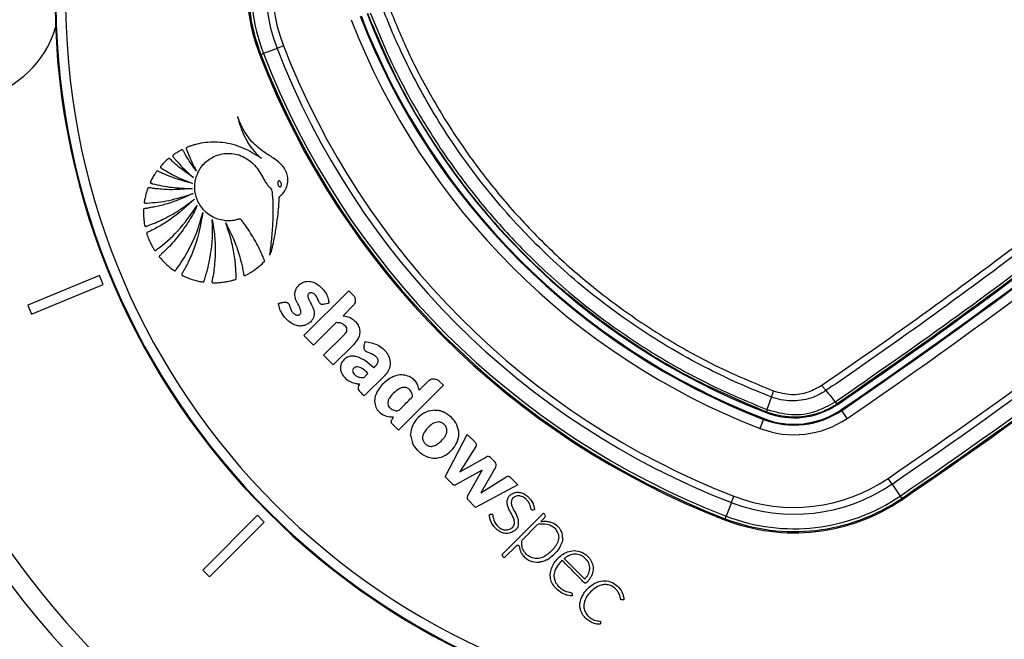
# Model space of a CAD drawing. Header units: millimetres. Extents: x 1508 to 17407, y 390 to 16320.
# Tile 52 of 66: x 3408 to 3612, y 10072 to 10200. Entities that reach past the tile are written whole.
import ezdxf

# ---------------------------------------------------------------- set-up
doc = ezdxf.new("R2010")
doc.units = ezdxf.units.MM
doc.header["$LTSCALE"] = 2
doc.layers.add('COMPONENT_GEOMETRY', color=7, linetype='Continuous')
doc.styles.add('SLDTEXTSTYLE0', font='TXT', dxfattribs={"width": 0.75})
doc.dimstyles.new('SLDDIMSTYLE1', dxfattribs={"dimtxt": 100, "dimasz": 6.604, "dimexe": 0, "dimexo": 0.0625, "dimgap": 25, "dimtad": 0, "dimtih": 1, "dimtoh": 1, "dimdec": 0, "dimrnd": 1e-09, "dimzin": 12, "dimdsep": 46, "dimtxsty": 'SLDTEXTSTYLE0', "dimsah": 1, "dimcen": 0.09, "dimadec": 0, "dimazin": 3, "dimtfac": 1, "dimtdec": 0, "dimtofl": 0, "dimtmove": 0, "dimatfit": 3, "dimfxl": 1, "dimfrac": 2, "dimtolj": 1, "dimtzin": 12, "dimarcsym": 0})

# ---------------------------------------------------------------- blocks, each defined once
blk = doc.blocks.new('_D_1')
at = {"layer": 'COMPONENT_GEOMETRY', "color": 7}
for p, q in [((8879.1, 12946.13), (8879.1, 8407.68)), ((3365.77, 10201.36), (3365.77, 8407.68)), ((5922.37, 8558.06), (5891.9, 8558.06)), ((5891.9, 8558.06), (5891.9, 8399.31)), ((6322.51, 8558.06), (6352.97, 8558.06)), ((6352.97, 8558.06), (6352.97, 8399.31)), ((3365.77, 8414.03), (5845.64, 8414.03)), ((8879.1, 8414.03), (6399.23, 8414.03)), ((5891.9, 8399.31), (5922.37, 8399.31)), ((6352.97, 8399.31), (6322.51, 8399.31))]:
    blk.add_line(p, q, dxfattribs=at)
for points in [[(3365.77, 8414.03), (3372.37, 8413.02), (3372.37, 8415.05)], [(8879.1, 8414.03), (8872.5, 8415.05), (8872.5, 8413.02)]]:
    blk.add_solid(points, dxfattribs=at)
at = {"layer": 'COMPONENT_GEOMETRY', "color": 7, "char_height": 100, "attachment_point": 1, "style": 'SLDTEXTSTYLE0'}
for s, insert in [('9\'0.53"', (5922.37, 8528.22)), ('2757', (5974.66, 8378.6))]:
    blk.add_mtext(s, dxfattribs=dict(at, insert=insert))

msp = doc.modelspace()

# ---------------------------------------------------------------- linework, layer by layer
at = {"color": 7, "linetype": 'Continuous', "lineweight": 25}
for p, q in [((3462.96, 10194.12), (3461.65, 10193.61)), ((3458.3, 10192.31), (3458.07, 10192.23)), ((3458.3, 10192.31), (3458.85, 10192.53)), ((3461.65, 10193.61), (3458.85, 10192.53)), ((3424.96, 10146.66), (3410.18, 10140.53)), ((3425.72, 10144.81), (3424.96, 10146.66)), ((3410.94, 10138.69), (3425.72, 10144.81)), ((3467.18, 10134.25), (3476.47, 10143.54)), ((3476.47, 10143.54), (3477.32, 10142.69)), ((3410.18, 10140.53), (3410.94, 10138.69)), ((3477.32, 10140.4), (3475.26, 10138.35)), ((3473.94, 10137.02), (3469.18, 10132.26)), ((3469.18, 10132.26), (3467.18, 10134.25)), ((3471.24, 10130.2), (3475.48, 10134.44)), ((3479.6, 10132.08), (3479.86, 10133.07)), ((3477.47, 10132.44), (3473.23, 10128.2)), ((3473.23, 10128.2), (3471.24, 10130.2)), ((3483.82, 10125.96), (3479.65, 10121.79)), ((3492.86, 10124.87), (3490.97, 10122.98)), ((3495.14, 10124.87), (3495.99, 10124.01)), ((3495.99, 10124.01), (3486.71, 10114.73)), ((3495.52, 10118.68), (3495.26, 10118.76)), ((3562.84, 10118.98), (3562.84, 10118.98)), ((3562.84, 10118.98), (3562.86, 10118.98)), ((3576.94, 10120.57), (3576.94, 10120.58)), ((3577.36, 10120.18), (3577.35, 10120.17)), ((3577.36, 10120.18), (3577.45, 10120.06)), ((3578.19, 10118.96), (3578.29, 10118.82)), ((3579.42, 10117.16), (3578.29, 10118.82)), ((3485.32, 10116.79), (3485.67, 10117.45)), ((3561.4, 10115.09), (3562.12, 10116.96)), ((3562.18, 10117.12), (3562.12, 10116.96)), ((3562.71, 10118.48), (3562.66, 10118.36)), ((3562.71, 10118.48), (3562.7, 10118.49)), ((3486.71, 10114.73), (3485.47, 10115.96)), ((3489.25, 10113.51), (3489.62, 10112.09)), ((3496.33, 10105.1), (3500.93, 10113.85)), ((3500.93, 10113.85), (3502.53, 10112.26)), ((3502.73, 10111.35), (3499.37, 10106.13)), ((3499.37, 10106.13), (3504.83, 10109.18)), ((3505.74, 10109.05), (3506.7, 10108.1)), ((3504.04, 10106.49), (3498.63, 10103.47)), ((3501, 10101.1), (3504.04, 10106.49)), ((3506.82, 10107.17), (3503.71, 10101.77)), ((3497.87, 10103.56), (3496.33, 10105.1)), ((3503.71, 10101.77), (3508.91, 10105.03)), ((3509.86, 10104.92), (3511.35, 10103.43)), ((3588.67, 10103.6), (3587.87, 10104.76)), ((3511.35, 10103.43), (3502.65, 10098.78)), ((3588.67, 10103.6), (3590.36, 10101.12)), ((3502.65, 10098.78), (3501.03, 10100.41)), ((3555.48, 10099.78), (3555.99, 10101.09)), ((3590.36, 10101.12), (3590.69, 10100.63)), ((3590.69, 10100.63), (3590.82, 10100.43)), ((3555.48, 10099.78), (3554.39, 10096.98)), ((3457.58, 10097.13), (3446.27, 10085.81)), ((3459, 10095.71), (3457.58, 10097.13)), ((3516.66, 10097.59), (3508.19, 10089.12)), ((3516.95, 10096.69), (3516.11, 10095.85)), ((3516.66, 10097.59), (3516.95, 10097.3)), ((3554.18, 10096.43), (3554.09, 10096.2)), ((3554.18, 10096.43), (3554.39, 10096.98)), ((3447.68, 10084.4), (3459, 10095.71)), ((3515.47, 10095.21), (3512.28, 10092.02)), ((3516.11, 10095.85), (3516.09, 10095.84)), ((3511.07, 10090.81), (3508.58, 10088.32)), ((3508.19, 10088.71), (3508.58, 10088.32)), ((3517.4, 10087.96), (3518.81, 10089.02)), ((3520.93, 10088.2), (3525.18, 10083.96)), ((3446.27, 10085.81), (3447.68, 10084.4))]:
    msp.add_line(p, q, dxfattribs=at)
at = {"color": 7, "linetype": 'Continuous', "lineweight": 25, "flags": 128}
msp.add_lwpolyline([(3563.72, 10121.6), (3563.62, 10121.3), (3563.03, 10119.53), (3562.84, 10118.98)], dxfattribs=at)
at = {"color": 7, "linetype": 'Continuous', "lineweight": 25}
for centre, radius, start, end in [((3565.77, 10203.9), 200, 65.6403, 24.3597), ((3565.77, 10203.9), 196, 66.0814, 23.9186), ((3565.77, 10203.9), 150, 91.6933, 358.3067), ((3565.77, 10203.9), 149.82, 91.6649, 358.3351), ((3565.77, 10203.9), 147.82, 92.3895, 357.6105), ((2982.16, 10993.49), 1057, 304.27645, 314.28092), ((2982.16, 10993.49), 1058.32, 304.27645, 314.28092), ((2982.16, 10993.49), 1058.5, 304.27645, 314.28092), ((2982.16, 10993.49), 1060.5, 304.27645, 314.28092), ((3495.15, 10206.56), 39.76, 145.7235, 201.1432), ((3495.15, 10206.56), 39.51, 145.7235, 201.1432), ((3495.15, 10206.56), 38.92, 145.7235, 201.1432), ((3495.15, 10206.56), 35.92, 145.7235, 201.1432), ((3395.77, 10203.9), 21, 16.6399, 225), ((3495.15, 10206.56), 34.51, 145.7235, 201.1432), ((2982.16, 10993.49), 1075.5, 304.27645, 314.28092), ((2982.16, 10993.49), 1076.92, 304.27645, 314.28092), ((2982.16, 10993.49), 1079.92, 304.27645, 314.28092), ((2982.16, 10993.49), 1080.5, 304.27645, 314.28092), ((3614.65, 10252.78), 145.63, 201.1432, 248.8568), ((3614.65, 10252.78), 145.45, 201.1432, 248.8568), ((3614.65, 10252.78), 144.13, 201.1432, 248.8568), ((3614.65, 10252.78), 147.63, 201.1432, 248.8568), ((3395.77, 10203.9), 21, 225, 343.3601), ((2982.16, 10993.49), 1080.75, 304.27645, 312.58356), ((3614.65, 10252.78), 162.63, 201.1432, 248.8568), ((3614.65, 10252.78), 167.88, 201.1432, 248.8568), ((3614.65, 10252.78), 167.63, 201.1432, 248.8568), ((3614.65, 10252.78), 167.05, 201.1432, 248.8568), ((3614.65, 10252.78), 164.05, 201.1432, 248.8568), ((3596.83, 10110.28), 34.98, 158.9831, 161.1303), ((3568.43, 10133.28), 17.5, 248.8568, 304.2765), ((3568.43, 10133.28), 17.33, 248.8568, 304.2765), ((3568.43, 10133.28), 16, 248.8568, 304.2765), ((3565.34, 10117.96), 2.68, 157.6635, 168.7097), ((3577.9, 10121.16), 1.12, 211.5437, 241.4629), ((3568.43, 10133.28), 19.5, 248.8568, 304.2765), ((3505.2, 10108.51), 0.769, 45, 119.215), ((3506.16, 10107.55), 0.766, 330.0361, 45), ((3509.32, 10104.38), 0.767, 45, 122.0348), ((3568.43, 10133.28), 34.51, 248.8568, 304.2765), ((3568.43, 10133.28), 35.92, 248.8568, 304.2765), ((3568.43, 10133.28), 39.76, 248.8568, 304.2765), ((3568.43, 10133.28), 39.51, 248.8568, 304.2765), ((3568.43, 10133.28), 38.92, 248.8568, 304.2765), ((3516.65, 10097), 0.431, 315, 45), ((3515.94, 10094.74), 0.662, 97.0879, 135), ((3511.34, 10090.55), 0.374, 9.0556, 135), ((3508.39, 10088.92), 0.288, 135, 225)]:
    msp.add_arc(centre, radius, start, end, dxfattribs=at)
for points, knots in [([(3574.18, 10124.01), (3577.89, 10126.58), (3589.04, 10134.27), (3607.35, 10147.53), (3629.44, 10164.35), (3651.58, 10182.16), (3673.72, 10201), (3695.43, 10220.43), (3709.46, 10233.89), (3716.47, 10240.62)], [0, 0, 0, 0, 0.073721, 0.221177, 0.368762, 0.526168, 0.683732, 0.841785, 1, 1, 1, 1]), ([(3717.46, 10239.6), (3710.44, 10232.86), (3696.4, 10219.39), (3674.67, 10199.94), (3652.5, 10181.08), (3630.34, 10163.26), (3608.23, 10146.43), (3589.89, 10133.16), (3578.73, 10125.45), (3575.01, 10122.89)], [0, 0, 0, 0, 0.158134, 0.316268, 0.473754, 0.631239, 0.778759, 0.92628, 1, 1, 1, 1]), ([(3576.94, 10120.58), (3584.92, 10126.12), (3600.86, 10137.21), (3624.19, 10154.67), (3647.06, 10172.7), (3668.93, 10190.94), (3689.84, 10209.35), (3706.51, 10224.76), (3716.29, 10234.22), (3719.56, 10237.38)], [0, 0, 0, 0, 0.158215, 0.31643, 0.474008, 0.631586, 0.778967, 0.926348, 1, 1, 1, 1]), ([(3719.94, 10236.95), (3716.68, 10233.8), (3706.9, 10224.33), (3690.24, 10208.93), (3669.33, 10190.53), (3647.47, 10172.29), (3624.6, 10154.26), (3601.27, 10136.81), (3585.33, 10125.72), (3577.36, 10120.18)], [0, 0, 0, 0, 0.073651, 0.22103, 0.36841, 0.525988, 0.683566, 0.841783, 1, 1, 1, 1]), ([(3484.7, 10202.3), (3485.9, 10199.36), (3488.54, 10192.88), (3493.56, 10183.28), (3499.71, 10173.46), (3506.74, 10164.1), (3514.54, 10155.38), (3522.97, 10147.42), (3532.02, 10140.18), (3541.75, 10133.69), (3552.46, 10127.7), (3560.13, 10124.51), (3564.17, 10122.83)], [0, 0, 0, 0, 0.082336, 0.181425, 0.280513, 0.382489, 0.484465, 0.583547, 0.682629, 0.784603, 0.886577, 1, 1, 1, 1]), ([(3562.7, 10118.49), (3557.8, 10120.57), (3547.97, 10124.74), (3534.23, 10133), (3522.14, 10142.08), (3511.99, 10151.52), (3502.83, 10161.66), (3494.29, 10173.26), (3486.38, 10186.59), (3482.36, 10196.09), (3480.36, 10200.83)], [0, 0, 0, 0, 0.133261, 0.266939, 0.400198, 0.51123, 0.613098, 0.741938, 0.871158, 1, 1, 1, 1]), ([(3480.85, 10200.97), (3482.3, 10197.46), (3485.2, 10190.44), (3490.64, 10180.3), (3496.88, 10170.51), (3504.06, 10161.07), (3512.35, 10151.87), (3521.45, 10143.42), (3531.14, 10135.88), (3541.11, 10129.38), (3551.65, 10123.62), (3559.11, 10120.53), (3562.84, 10118.98)], [0, 0, 0, 0, 0.095459, 0.190919, 0.288927, 0.386935, 0.488768, 0.599762, 0.698408, 0.797055, 0.898527, 1, 1, 1, 1]), ([(3563.72, 10121.6), (3563.72, 10121.6), (3559.6, 10123.19), (3550.78, 10127.07), (3537.85, 10134.46), (3525.18, 10143.71), (3513.6, 10154.3), (3503.31, 10166.15), (3494.39, 10179.06), (3487.91, 10191.11), (3484.62, 10198.86), (3483.47, 10201.85), (3483.47, 10201.85)], [0, 0, 0, 0, 0.000001, 0.113448, 0.247337, 0.381653, 0.515539, 0.649431, 0.783752, 0.917647, 0.999999, 1, 1, 1, 1]), ([(3460.1, 10150.85), (3460.24, 10151.13), (3460.47, 10151.61), (3460.64, 10152.4), (3460.88, 10153.37), (3461.18, 10154.86), (3461.54, 10156.97), (3461.82, 10159.21), (3461.99, 10161.08), (3462.08, 10162.15), (3462.09, 10162.64), (3462.1, 10162.78), (3462.11, 10162.85), (3462.11, 10162.9), (3462.11, 10162.92), (3462.12, 10162.97), (3462.16, 10163.01), (3462.23, 10163.06), (3462.38, 10163.15), (3462.54, 10163.32), (3462.7, 10163.48), (3462.8, 10163.58), (3462.84, 10163.63), (3462.86, 10163.65), (3462.86, 10163.66), (3462.87, 10163.66), (3462.87, 10163.67), (3462.87, 10163.67), (3462.87, 10163.67), (3463.15, 10163.99), (3463.6, 10164.72), (3463.93, 10165.96), (3463.88, 10167.17), (3463.38, 10168.68), (3461.99, 10170.26), (3459.6, 10171.72), (3457.48, 10173.2), (3455.93, 10174.87), (3455.04, 10176.19), (3454.39, 10177.39), (3453.9, 10178.43), (3453.63, 10179.13), (3453.5, 10179.5), (3453.49, 10179.54)], [0, 0, 0, 0, 0.02822, 0.047024, 0.072189, 0.117124, 0.182915, 0.263094, 0.318189, 0.351119, 0.358364, 0.361518, 0.363967, 0.364769, 0.365681, 0.366458, 0.368426, 0.370883, 0.374355, 0.383843, 0.39149, 0.394855, 0.396335, 0.396987, 0.397274, 0.3974, 0.397455, 0.39748, 0.39749, 0.397499, 0.435527, 0.473257, 0.509719, 0.541957, 0.613525, 0.690941, 0.79256, 0.84284, 0.893244, 0.933507, 0.964789, 0.996041, 1, 1, 1, 1]), ([(3453.49, 10179.54), (3453.67, 10178.86), (3454.03, 10177.48), (3454.83, 10175.49), (3455.87, 10173.6), (3456.98, 10172.2), (3457.86, 10171.33), (3458.27, 10171.02), (3458.4, 10170.92)], [0, 0, 0, 0, 0.209784, 0.422933, 0.635761, 0.846744, 0.951153, 1, 1, 1, 1]), ([(3458.4, 10170.92), (3457.16, 10171.68), (3454.67, 10173.2), (3450.51, 10174.33), (3447.1, 10174.25), (3444.97, 10173.8), (3444.07, 10173.52), (3443.63, 10173.37), (3443.35, 10173.26), (3443.11, 10173.19), (3442.95, 10173.1), (3442.89, 10173.02), (3442.87, 10172.91), (3442.91, 10172.77), (3442.97, 10172.6), (3443.04, 10172.45), (3443.21, 10172.06), (3443.5, 10171.26), (3444.1, 10169.92), (3444.62, 10168.91), (3444.92, 10168.33)], [0, 0, 0, 0, 0.202229, 0.40583, 0.591312, 0.672977, 0.708933, 0.723066, 0.737203, 0.751346, 0.758346, 0.76153, 0.764796, 0.773005, 0.782354, 0.789655, 0.796108, 0.841429, 0.909394, 1, 1, 1, 1]), ([(3444.92, 10168.33), (3444.57, 10168.81), (3443.94, 10169.66), (3443.21, 10170.81), (3442.75, 10171.58), (3442.5, 10172.03), (3442.33, 10172.31), (3442.25, 10172.52), (3442.14, 10172.63), (3442.09, 10172.65), (3442.04, 10172.66), (3441.77, 10172.6), (3441.35, 10172.32), (3440.85, 10172.02), (3440.48, 10171.77), (3440.27, 10171.64), (3440.15, 10171.54), (3440.1, 10171.47), (3440.08, 10171.4), (3440.1, 10171.33), (3440.17, 10171.21), (3440.39, 10170.94), (3440.83, 10170.39), (3442.13, 10168.96), (3443.39, 10167.8), (3444.36, 10166.91)], [0, 0, 0, 0, 0.127698, 0.23016, 0.296705, 0.322542, 0.341876, 0.367198, 0.371042, 0.374711, 0.378669, 0.383491, 0.434305, 0.485479, 0.510406, 0.531464, 0.538702, 0.544566, 0.549073, 0.554075, 0.560071, 0.580208, 0.62816, 0.714057, 1, 1, 1, 1]), ([(3458.87, 10149.43), (3458.92, 10149.48), (3458.99, 10149.54), (3459.05, 10149.64), (3459.05, 10149.73), (3459, 10149.88), (3458.83, 10150.28), (3458.47, 10151.18), (3457.61, 10153.01), (3456.46, 10155.03), (3455.33, 10156.76), (3454.6, 10157.65), (3454.31, 10158.18), (3453.98, 10158.37), (3453.78, 10158.33), (3453.39, 10158.21), (3452.64, 10158.01), (3451.81, 10157.96), (3451.14, 10157.99), (3450.42, 10158.05), (3448.93, 10158.4), (3446.9, 10159.57), (3445.26, 10161.7), (3444.53, 10164.19), (3444.71, 10166.76), (3445.85, 10169.17), (3447.92, 10171.11), (3450.75, 10172.08), (3453.98, 10171.8), (3456.82, 10169.93), (3458.28, 10167.78), (3459.07, 10166.25), (3459.53, 10165.54), (3460.11, 10164.91), (3460.61, 10164.2), (3460.65, 10163.34), (3460.71, 10162.71), (3460.74, 10162.29), (3460.75, 10162.1), (3460.75, 10162.02), (3460.75, 10161.98), (3460.75, 10161.97), (3460.75, 10161.96), (3460.75, 10161.96), (3460.75, 10161.95), (3460.78, 10161.38), (3460.8, 10160.22), (3460.77, 10158.49), (3460.68, 10156.76), (3460.55, 10155.03), (3460.38, 10153.31), (3460.23, 10151.91), (3460.13, 10151.09), (3460.1, 10150.85)], [0, 0, 0, 0, 0.0032966, 0.0044508, 0.0060127, 0.0076363, 0.0119341, 0.0277509, 0.0558597, 0.112253, 0.1432712, 0.1581401, 0.1693379, 0.1728137, 0.1760335, 0.1791851, 0.193339, 0.2142755, 0.2199719, 0.2268437, 0.2499978, 0.2958207, 0.3397938, 0.3804541, 0.4219633, 0.4652446, 0.5095626, 0.5594472, 0.6094064, 0.6653695, 0.7217958, 0.7365556, 0.751316, 0.7635258, 0.7793182, 0.7926307, 0.8053556, 0.8110719, 0.813587, 0.8146937, 0.8151806, 0.8153948, 0.8154891, 0.8155306, 0.8155488, 0.8155631, 0.8441793, 0.8728415, 0.9015416, 0.9302542, 0.9589401, 0.9875496, 1, 1, 1, 1]), ([(3444.36, 10166.91), (3443.57, 10167.45), (3442.32, 10168.3), (3440.9, 10169.48), (3440.1, 10170.19), (3439.69, 10170.58), (3439.49, 10170.8), (3439.36, 10170.86), (3439.28, 10170.84), (3439.23, 10170.83), (3439.13, 10170.75), (3438.91, 10170.59), (3438.54, 10170.24), (3438.15, 10169.82), (3437.81, 10169.46), (3437.64, 10169.28), (3437.58, 10169.18), (3437.56, 10169.13), (3437.55, 10169.08), (3437.56, 10169.01), (3437.63, 10168.93), (3437.85, 10168.79), (3438.37, 10168.47), (3439.38, 10167.87), (3441.34, 10166.83), (3443.04, 10166.16), (3444.17, 10165.71)], [0, 0, 0, 0, 0.173667, 0.277701, 0.336774, 0.369433, 0.380571, 0.39028, 0.392921, 0.395812, 0.399929, 0.415801, 0.444961, 0.493447, 0.520917, 0.534753, 0.538746, 0.542045, 0.544886, 0.547523, 0.554857, 0.563491, 0.595044, 0.666572, 0.779172, 1, 1, 1, 1]), ([(3444.17, 10165.71), (3443.13, 10165.98), (3441.46, 10166.41), (3439.48, 10167.14), (3438.27, 10167.66), (3437.57, 10167.97), (3437.18, 10168.18), (3437.03, 10168.26), (3436.94, 10168.27), (3436.9, 10168.27), (3436.85, 10168.26), (3436.79, 10168.21), (3436.71, 10168.09), (3436.6, 10167.93), (3436.41, 10167.66), (3436.11, 10167.19), (3435.79, 10166.65), (3435.56, 10166.21), (3435.47, 10166), (3435.45, 10165.91), (3435.47, 10165.83), (3435.53, 10165.77), (3435.62, 10165.72), (3435.73, 10165.69), (3435.82, 10165.67), (3435.88, 10165.66), (3435.91, 10165.65), (3435.92, 10165.65), (3435.92, 10165.65), (3435.92, 10165.65), (3435.92, 10165.65), (3435.92, 10165.65), (3435.92, 10165.65), (3437.21, 10165.32), (3439.94, 10164.77), (3442.7, 10164.69), (3444.14, 10164.65)], [0, 0, 0, 0, 0.165667, 0.266279, 0.325785, 0.370092, 0.385201, 0.394149, 0.396289, 0.398331, 0.400329, 0.404851, 0.409546, 0.422041, 0.435842, 0.460922, 0.507787, 0.532654, 0.538534, 0.542969, 0.546556, 0.550022, 0.555764, 0.56218, 0.567863, 0.570218, 0.571206, 0.57163, 0.571814, 0.571894, 0.57193, 0.571945, 0.571952, 0.571957, 0.777413, 1, 1, 1, 1]), ([(3462, 10166.21), (3461.97, 10166.2), (3461.92, 10166.18), (3461.83, 10166.09), (3461.78, 10165.94), (3461.77, 10165.74), (3461.81, 10165.52), (3461.89, 10165.32), (3462, 10165.15), (3462.13, 10165.05), (3462.24, 10165.02), (3462.3, 10165.03), (3462.32, 10165.03)], [0, 0, 0, 0, 0.054152, 0.106755, 0.220928, 0.354231, 0.499771, 0.645409, 0.778973, 0.893409, 0.946014, 1, 1, 1, 1]), ([(3462.32, 10165.03), (3462.35, 10165.04), (3462.4, 10165.06), (3462.46, 10165.12), (3462.51, 10165.2), (3462.54, 10165.32), (3462.55, 10165.5), (3462.51, 10165.72), (3462.43, 10165.92), (3462.32, 10166.09), (3462.19, 10166.19), (3462.08, 10166.22), (3462.02, 10166.21), (3462, 10166.21)], [0, 0, 0, 0, 0.054064, 0.106543, 0.161595, 0.221254, 0.354546, 0.500182, 0.645922, 0.779485, 0.893724, 0.946168, 1, 1, 1, 1]), ([(3444.28, 10163.61), (3442.52, 10162.83), (3439.99, 10161.71), (3436.93, 10160.96), (3435.6, 10160.7), (3434.94, 10160.59), (3434.55, 10160.52), (3434.28, 10160.51), (3434.14, 10160.45), (3434.09, 10160.4), (3434.06, 10160.33), (3434.04, 10160.2), (3434.05, 10159.96), (3434.05, 10159.39), (3434.07, 10158.61), (3434.18, 10157.77), (3434.23, 10157.25), (3434.29, 10157), (3434.33, 10156.91), (3434.38, 10156.86), (3434.44, 10156.83), (3434.57, 10156.82), (3434.71, 10156.88), (3434.84, 10156.93), (3434.89, 10156.96), (3434.91, 10156.97), (3434.92, 10156.97), (3434.92, 10156.97), (3434.93, 10156.97), (3434.93, 10156.97), (3434.93, 10156.97), (3434.93, 10156.97), (3435.99, 10157.35), (3438.17, 10158.28), (3441.44, 10160.06), (3443.48, 10161.63), (3444.55, 10162.45)], [0, 0, 0, 0, 0.221218, 0.318628, 0.361529, 0.378392, 0.39526, 0.406999, 0.409707, 0.412374, 0.415346, 0.417923, 0.427889, 0.443092, 0.483276, 0.518157, 0.540037, 0.544161, 0.547903, 0.550197, 0.552664, 0.555265, 0.565387, 0.569719, 0.571381, 0.572047, 0.572325, 0.572445, 0.572497, 0.57252, 0.57253, 0.572534, 0.572538, 0.702949, 0.845438, 1, 1, 1, 1]), ([(3444.14, 10164.65), (3442.78, 10164.53), (3440.65, 10164.35), (3438.11, 10164.45), (3436.7, 10164.6), (3435.84, 10164.69), (3435.38, 10164.8), (3435.12, 10164.81), (3435.05, 10164.8), (3435, 10164.78), (3434.96, 10164.74), (3434.91, 10164.64), (3434.83, 10164.44), (3434.68, 10163.96), (3434.47, 10163.23), (3434.32, 10162.46), (3434.21, 10161.99), (3434.2, 10161.8), (3434.21, 10161.74), (3434.24, 10161.69), (3434.28, 10161.66), (3434.4, 10161.61), (3434.54, 10161.62), (3434.67, 10161.64), (3434.72, 10161.65), (3434.74, 10161.65), (3434.75, 10161.65), (3434.76, 10161.65), (3434.76, 10161.65), (3434.76, 10161.65), (3434.76, 10161.65), (3434.76, 10161.65), (3436.28, 10161.73), (3439.53, 10162.09), (3442.63, 10163.08), (3444.28, 10163.61)], [0, 0, 0, 0, 0.181563, 0.281452, 0.336766, 0.368324, 0.39543, 0.400295, 0.402717, 0.404776, 0.406735, 0.41078, 0.419527, 0.434462, 0.477332, 0.519899, 0.538335, 0.541449, 0.544399, 0.546346, 0.548841, 0.551627, 0.562442, 0.56711, 0.56892, 0.56965, 0.569956, 0.570088, 0.570146, 0.570171, 0.570182, 0.570187, 0.57019, 0.771132, 1, 1, 1, 1]), ([(3444.55, 10162.45), (3442.94, 10160.96), (3440.63, 10158.82), (3437.57, 10156.97), (3436.21, 10156.24), (3435.53, 10155.91), (3435.14, 10155.69), (3434.83, 10155.61), (3434.71, 10155.48), (3434.69, 10155.35), (3434.79, 10155.04), (3435.03, 10154.45), (3435.35, 10153.64), (3435.74, 10152.87), (3436.04, 10152.35), (3436.2, 10152.05), (3436.3, 10151.91), (3436.4, 10151.85), (3436.51, 10151.86), (3436.59, 10151.91), (3436.66, 10151.96), (3436.7, 10151.99), (3436.72, 10152.01), (3436.73, 10152.01), (3436.74, 10152.02), (3436.74, 10152.02), (3436.74, 10152.02), (3436.74, 10152.02), (3436.74, 10152.02), (3438.31, 10153.17), (3441.49, 10155.9), (3443.88, 10159.32), (3445.15, 10161.13)], [0, 0, 0, 0, 0.2255528, 0.3249177, 0.3686671, 0.3858599, 0.4030558, 0.4148985, 0.4176634, 0.4206622, 0.4279839, 0.4501466, 0.4874333, 0.5176517, 0.539746, 0.549342, 0.5531365, 0.5570922, 0.5603648, 0.5639821, 0.5674381, 0.5689722, 0.5696397, 0.5699311, 0.5700588, 0.5701149, 0.5701395, 0.5701504, 0.5701552, 0.5701589, 0.7715299, 1, 1, 1, 1]), ([(3445.15, 10161.13), (3444.89, 10160.6), (3444.37, 10159.53), (3443.47, 10157.98), (3442.49, 10156.49), (3441.44, 10155.05), (3440.3, 10153.67), (3439.1, 10152.35), (3438.14, 10151.46), (3437.57, 10150.9), (3437.37, 10150.77), (3437.3, 10150.65), (3437.3, 10150.58), (3437.34, 10150.46), (3437.7, 10150.09), (3438.34, 10149.34), (3439.27, 10148.53), (3439.98, 10147.97), (3440.33, 10147.72), (3440.45, 10147.67), (3440.53, 10147.66), (3440.61, 10147.69), (3440.69, 10147.76), (3440.76, 10147.85), (3440.81, 10147.93), (3440.85, 10147.99), (3440.86, 10148.01), (3440.87, 10148.02), (3440.87, 10148.02), (3440.87, 10148.02), (3440.87, 10148.02), (3440.87, 10148.02), (3440.87, 10148.02), (3441.67, 10149.11), (3443.18, 10151.45), (3445.08, 10155.36), (3445.89, 10158.23), (3446.31, 10159.71)], [0, 0, 0, 0, 0.057426, 0.114826, 0.172211, 0.229592, 0.286977, 0.344377, 0.401806, 0.412893, 0.421478, 0.424076, 0.425858, 0.427738, 0.436262, 0.474569, 0.523369, 0.554574, 0.56231, 0.564903, 0.567089, 0.56915, 0.572812, 0.576881, 0.580591, 0.582187, 0.582872, 0.58317, 0.5833, 0.583357, 0.583382, 0.583393, 0.583398, 0.583402, 0.713102, 0.851978, 1, 1, 1, 1]), ([(3446.31, 10159.71), (3445.88, 10157.35), (3445.26, 10153.95), (3443.8, 10150.51), (3443.11, 10149.07), (3442.72, 10148.34), (3442.38, 10147.68), (3442.07, 10147.26), (3441.95, 10147), (3441.92, 10146.88), (3441.97, 10146.76), (3442.17, 10146.62), (3442.59, 10146.47), (3443.35, 10146.11), (3444.3, 10145.8), (3445.22, 10145.54), (3445.86, 10145.44), (3446.21, 10145.33), (3446.41, 10145.35), (3446.52, 10145.42), (3446.65, 10145.75), (3446.82, 10146.36), (3447.06, 10147.13), (3447.29, 10147.96), (3447.53, 10148.93), (3447.8, 10150.25), (3448.13, 10152.32), (3448.37, 10155.03), (3448.28, 10157.17), (3448.24, 10158.25)], [0, 0, 0, 0, 0.226718, 0.326617, 0.352803, 0.378996, 0.4052, 0.423578, 0.427974, 0.432067, 0.43542, 0.439009, 0.45551, 0.47762, 0.518825, 0.549936, 0.567789, 0.580796, 0.58381, 0.586672, 0.592895, 0.616517, 0.647493, 0.669087, 0.698685, 0.742291, 0.796477, 0.898237, 1, 1, 1, 1]), ([(3448.24, 10158.25), (3448.35, 10157.68), (3448.55, 10156.54), (3448.75, 10154.82), (3448.85, 10153.09), (3448.87, 10151.36), (3448.79, 10149.63), (3448.6, 10147.91), (3448.44, 10146.49), (3448.18, 10145.64), (3448.18, 10145.32), (3448.21, 10145.26), (3448.26, 10145.2), (3448.37, 10145.16), (3448.79, 10145.12), (3449.35, 10145.2), (3450.2, 10145.25), (3451.01, 10145.36), (3451.75, 10145.52), (3452.27, 10145.64), (3452.62, 10145.75), (3452.91, 10145.8), (3453.11, 10145.88), (3453.18, 10145.98), (3453.22, 10146.19), (3453.17, 10146.57), (3453.17, 10147.11), (3453.13, 10147.76), (3453.08, 10148.67), (3452.95, 10149.9), (3452.66, 10151.92), (3452.09, 10154.52), (3451.39, 10156.52), (3451.03, 10157.53)], [0, 0, 0, 0, 0.05771, 0.11539, 0.173053, 0.230709, 0.288371, 0.346051, 0.403765, 0.431524, 0.433822, 0.435859, 0.437913, 0.441817, 0.446383, 0.480892, 0.497728, 0.531857, 0.561892, 0.573691, 0.585489, 0.597662, 0.603357, 0.606247, 0.609835, 0.624207, 0.643874, 0.663907, 0.689821, 0.734639, 0.787656, 0.89382, 1, 1, 1, 1]), ([(3451.03, 10157.53), (3451.61, 10156.4), (3452.71, 10154.29), (3453.69, 10151.47), (3454.23, 10149.43), (3454.54, 10148.06), (3454.67, 10147.23), (3454.75, 10146.77), (3454.79, 10146.7), (3454.84, 10146.66), (3454.92, 10146.64), (3455.02, 10146.66), (3455.14, 10146.72), (3455.35, 10146.85), (3455.66, 10147), (3456.43, 10147.45), (3457.55, 10148.21), (3458.43, 10149.02), (3458.87, 10149.43)], [0, 0, 0, 0, 0.229182, 0.431712, 0.540852, 0.613251, 0.685771, 0.694462, 0.697028, 0.701156, 0.704891, 0.711452, 0.718649, 0.729129, 0.755851, 0.782573, 0.891294, 1, 1, 1, 1]), ([(3463.74, 10141.12), (3463.86, 10141.02), (3464.09, 10140.83), (3464.24, 10140.3), (3464.42, 10139.71), (3464.77, 10139.1), (3465.19, 10138.71), (3465.56, 10138.52), (3465.82, 10138.47), (3466.04, 10138.49), (3466.24, 10138.56), (3466.42, 10138.7), (3466.54, 10138.89), (3466.6, 10139.15), (3466.55, 10139.45), (3466.34, 10140.04), (3465.99, 10140.68), (3465.63, 10141.4), (3465.33, 10142.12), (3465.25, 10143.01), (3465.53, 10143.91), (3466.01, 10144.6), (3466.67, 10145.14), (3467.57, 10145.5), (3468.64, 10145.5), (3469.73, 10145.07), (3470.66, 10144.38), (3471.47, 10143.48), (3471.98, 10142.58), (3472.19, 10141.9), (3472.26, 10141.56), (3472.29, 10141.33), (3472.32, 10141.15), (3472.32, 10141.03), (3472.32, 10140.98), (3472.31, 10140.96), (3472.3, 10140.95), (3472.3, 10140.95), (3472.28, 10140.94), (3472.25, 10140.93), (3472.21, 10140.93), (3472.17, 10140.92), (3472.15, 10140.92), (3472.14, 10140.92), (3472.14, 10140.92), (3472.14, 10140.92), (3472.14, 10140.92), (3472.14, 10140.92), (3472.14, 10140.92), (3472.14, 10140.92), (3471.93, 10140.87), (3471.6, 10140.8), (3471.28, 10140.73), (3471.16, 10140.7)], [0, 0, 0, 0, 0.021417, 0.042498, 0.077987, 0.110867, 0.143353, 0.159573, 0.170162, 0.180525, 0.190826, 0.201476, 0.212535, 0.223128, 0.239347, 0.255952, 0.314059, 0.343371, 0.372846, 0.427443, 0.46738, 0.507386, 0.547856, 0.589422, 0.644348, 0.699381, 0.755554, 0.810452, 0.874335, 0.902475, 0.913539, 0.924622, 0.9357, 0.940706, 0.942343, 0.942869, 0.943336, 0.943782, 0.944363, 0.945513, 0.947963, 0.950291, 0.951078, 0.951352, 0.951457, 0.9515, 0.951519, 0.951527, 0.95153, 0.951532, 0.951533, 0.982273, 1, 1, 1, 1]), ([(3471.16, 10140.7), (3471.08, 10140.69), (3470.92, 10140.67), (3470.71, 10140.74), (3470.53, 10140.88), (3470.24, 10141.26), (3470.05, 10141.97), (3469.61, 10142.62), (3469.16, 10142.98), (3468.85, 10143.13), (3468.53, 10143.14), (3468.27, 10143.02), (3468.06, 10142.81), (3467.95, 10142.41), (3468.1, 10141.87), (3468.48, 10141.18), (3468.95, 10140.29), (3469.27, 10139.44), (3469.32, 10138.71), (3469.26, 10138.21), (3469.03, 10137.67), (3468.63, 10137.14), (3468.05, 10136.68), (3467.32, 10136.35), (3466.52, 10136.2), (3465.61, 10136.32), (3464.66, 10136.73), (3463.76, 10137.41), (3463.04, 10138.22), (3462.44, 10139.17), (3462.07, 10140.01), (3462, 10140.63), (3461.95, 10140.82), (3461.96, 10140.88), (3461.97, 10140.9), (3461.99, 10140.92), (3462.03, 10140.95), (3462.12, 10140.98), (3462.27, 10141.01), (3462.5, 10141.04), (3462.84, 10141.12), (3463.27, 10141.25), (3463.58, 10141.16), (3463.74, 10141.12)], [0, 0, 0, 0, 0.011232, 0.021027, 0.030771, 0.041185, 0.086899, 0.130076, 0.148188, 0.165146, 0.177277, 0.190131, 0.203885, 0.216548, 0.246148, 0.277538, 0.326313, 0.385862, 0.400693, 0.426996, 0.454023, 0.481187, 0.517987, 0.555064, 0.591537, 0.628693, 0.67989, 0.732012, 0.784237, 0.827478, 0.888451, 0.90755, 0.914117, 0.915019, 0.915944, 0.916985, 0.918229, 0.923434, 0.929635, 0.939467, 0.956213, 0.977297, 1, 1, 1, 1]), ([(3477.32, 10142.69), (3477.47, 10142.5), (3477.76, 10142.12), (3477.82, 10141.44), (3477.68, 10140.84), (3477.44, 10140.55), (3477.32, 10140.4)], [0, 0, 0, 0, 0.283705, 0.557917, 0.775026, 1, 1, 1, 1]), ([(3473.94, 10137.02), (3474.21, 10136.99), (3474.71, 10136.94), (3475.32, 10136.65), (3475.74, 10136.28), (3475.97, 10135.9), (3476.03, 10135.49), (3475.97, 10135.1), (3475.75, 10134.74), (3475.56, 10134.54), (3475.48, 10134.44)], [0, 0, 0, 0, 0.20075, 0.371353, 0.491267, 0.615204, 0.694596, 0.793687, 0.904539, 1, 1, 1, 1]), ([(3475.26, 10138.35), (3475.61, 10138.31), (3476.29, 10138.23), (3477.21, 10137.74), (3477.98, 10137.06), (3478.55, 10136.19), (3478.77, 10135.17), (3478.58, 10133.79), (3477.91, 10132.98), (3477.47, 10132.44)], [0, 0, 0, 0, 0.125361, 0.250199, 0.375861, 0.501046, 0.626299, 0.751147, 1, 1, 1, 1]), ([(3479.86, 10133.07), (3480.72, 10132.9), (3482.45, 10132.55), (3484.19, 10131.05), (3484.97, 10129.48), (3485.06, 10128.18), (3484.66, 10126.93), (3484.1, 10126.28), (3483.82, 10125.96)], [0, 0, 0, 0, 0.2513706, 0.5065545, 0.6303127, 0.7534146, 0.8768054, 1, 1, 1, 1]), ([(3479.6, 10132.08), (3479.58, 10131.99), (3479.54, 10131.82), (3479.59, 10131.54), (3479.71, 10131.29), (3480.07, 10130.88), (3480.91, 10130.69), (3481.72, 10130.27), (3482.25, 10129.76), (3482.48, 10129.29), (3482.47, 10128.8), (3482.23, 10128.21), (3481.86, 10127.86), (3481.6, 10127.63)], [0, 0, 0, 0, 0.043693, 0.087035, 0.130805, 0.173871, 0.347703, 0.520641, 0.609431, 0.697904, 0.762047, 0.837472, 1, 1, 1, 1]), ([(3481.6, 10127.63), (3481.08, 10128.09), (3480.03, 10129), (3478.48, 10129.87), (3477.08, 10130.1), (3476.03, 10129.83), (3475.22, 10129.12), (3474.77, 10128.28), (3474.67, 10127.45), (3474.9, 10126.53), (3475.51, 10125.56), (3476.56, 10124.77), (3477.65, 10124.38), (3478.37, 10124.31), (3478.69, 10124.28)], [0, 0, 0, 0, 0.143245, 0.2863, 0.358562, 0.42973, 0.501653, 0.57333, 0.62118, 0.668883, 0.765222, 0.851094, 0.934425, 1, 1, 1, 1]), ([(3480.42, 10126.45), (3480.07, 10126.78), (3479.57, 10127.24), (3478.83, 10127.66), (3478.37, 10127.82), (3477.98, 10127.81), (3477.7, 10127.7), (3477.47, 10127.51), (3477.3, 10127.27), (3477.23, 10126.99), (3477.31, 10126.63), (3477.61, 10126.23), (3478.07, 10125.82), (3478.49, 10125.67), (3478.69, 10125.6)], [0, 0, 0, 0, 0.235346, 0.328382, 0.417623, 0.466597, 0.514368, 0.562572, 0.611927, 0.656748, 0.699407, 0.787981, 0.894127, 1, 1, 1, 1]), ([(3480.42, 10126.45), (3480.25, 10126.29), (3479.95, 10126), (3479.65, 10125.57), (3479.33, 10125.5), (3479.05, 10125.53), (3478.84, 10125.57), (3478.69, 10125.6)], [0, 0, 0, 0, 0.336352, 0.602343, 0.685151, 0.78957, 1, 1, 1, 1]), ([(3490.97, 10122.98), (3490.9, 10123.33), (3490.77, 10123.99), (3490.25, 10124.84), (3489.45, 10125.58), (3488.35, 10126.07), (3486.51, 10126.25), (3484.29, 10125.22), (3482.7, 10123.45), (3481.84, 10121.76), (3481.73, 10120.39), (3482.11, 10119.17), (3482.97, 10118.19), (3484.2, 10117.51), (3485.18, 10117.47), (3485.67, 10117.45)], [0, 0, 0, 0, 0.055258, 0.105084, 0.152353, 0.221467, 0.289225, 0.434772, 0.581097, 0.654681, 0.726143, 0.788399, 0.848465, 0.92497, 1, 1, 1, 1]), ([(3492.86, 10124.87), (3493.05, 10125.02), (3493.43, 10125.31), (3494.1, 10125.37), (3494.7, 10125.23), (3494.99, 10124.99), (3495.14, 10124.87)], [0, 0, 0, 0, 0.283705, 0.557917, 0.775026, 1, 1, 1, 1]), ([(3478.69, 10124.28), (3478.62, 10124.14), (3478.47, 10123.83), (3478.33, 10123.39), (3478.48, 10122.99), (3478.71, 10122.71), (3479.12, 10122.31), (3479.43, 10122), (3479.65, 10121.79)], [0, 0, 0, 0, 0.153808, 0.342505, 0.433346, 0.55862, 0.702766, 1, 1, 1, 1]), ([(3489.6, 10121.61), (3489.59, 10121.79), (3489.58, 10122.15), (3489.38, 10122.66), (3489.06, 10123.09), (3488.58, 10123.46), (3487.93, 10123.63), (3486.95, 10123.4), (3485.87, 10122.6), (3485.01, 10121.64), (3484.52, 10120.76), (3484.51, 10120.35), (3484.5, 10120.14)], [0, 0, 0, 0, 0.067035, 0.13386, 0.200695, 0.268057, 0.355259, 0.441722, 0.633831, 0.8463, 0.924415, 1, 1, 1, 1]), ([(3575.01, 10122.89), (3575.01, 10122.89), (3574.05, 10122.23), (3571.74, 10121.11), (3567.79, 10120.54), (3565.02, 10121.1), (3563.72, 10121.6), (3563.72, 10121.6)], [0, 0, 0, 0, 0.000006, 0.297986, 0.644686, 0.99999, 1, 1, 1, 1]), ([(3564.17, 10122.83), (3565.37, 10122.51), (3567.75, 10121.86), (3571.32, 10122.4), (3573.27, 10123.5), (3574.18, 10124.01)], [0, 0, 0, 0, 0.35548, 0.702201, 1, 1, 1, 1]), ([(3575.01, 10122.89), (3574.95, 10122.96), (3574.83, 10123.11), (3574.62, 10123.39), (3574.4, 10123.69), (3574.25, 10123.91), (3574.18, 10124.01)], [0, 0, 0, 0, 0.25, 0.5, 0.75, 1, 1, 1, 1]), ([(3575.01, 10122.89), (3575.39, 10122.43), (3576.03, 10121.66), (3576.67, 10120.89), (3576.94, 10120.57)], [0, 0, 0, 0, 0.586948, 1, 1, 1, 1]), ([(3484.5, 10120.14), (3484.54, 10119.98), (3484.63, 10119.66), (3484.97, 10119.29), (3485.37, 10119), (3485.81, 10118.82), (3486.23, 10118.74), (3486.7, 10118.7), (3487.12, 10119.13), (3488.07, 10120.08), (3488.92, 10120.93), (3489.6, 10121.61)], [0, 0, 0, 0, 0.069768, 0.142093, 0.215677, 0.285558, 0.344021, 0.404727, 0.476993, 0.588013, 1, 1, 1, 1]), ([(3494.26, 10118.89), (3493.62, 10118.8), (3492.33, 10118.61), (3490.73, 10117.39), (3489.57, 10115.81), (3489.23, 10114.5), (3489.23, 10113.86), (3489.23, 10113.86)], [0, 0, 0, 0, 0.244687, 0.498213, 0.752677, 0.998238, 1, 1, 1, 1]), ([(3494.26, 10118.89), (3494.45, 10118.88), (3494.79, 10118.86), (3495.11, 10118.79), (3495.26, 10118.76)], [0, 0, 0, 0, 0.558378, 1, 1, 1, 1]), ([(3495.52, 10118.68), (3495.61, 10118.65), (3495.78, 10118.59), (3495.95, 10118.52), (3496.02, 10118.49)], [0, 0, 0, 0, 0.555953, 1, 1, 1, 1]), ([(3562.84, 10118.98), (3562.8, 10118.85), (3562.72, 10118.61), (3562.69, 10118.5), (3562.7, 10118.49), (3562.7, 10118.49)], [0, 0, 0, 0, 0.499344, 0.896947, 1, 1, 1, 1]), ([(3577.35, 10120.17), (3577.35, 10120.17), (3576.71, 10119.74), (3575.36, 10118.96), (3573.11, 10118.06), (3570.6, 10117.49), (3567.95, 10117.36), (3565.26, 10117.64), (3563.57, 10118.2), (3562.71, 10118.48)], [0, 0, 0, 0, 0.001839, 0.151191, 0.303756, 0.475345, 0.651881, 0.823457, 1, 1, 1, 1]), ([(3562.86, 10118.98), (3564.52, 10118.52), (3567.83, 10117.61), (3572.84, 10118.3), (3575.64, 10119.85), (3576.94, 10120.57)], [0, 0, 0, 0, 0.348471, 0.697151, 1, 1, 1, 1]), ([(3577.35, 10120.17), (3577.32, 10120.19), (3577.28, 10120.2), (3577.18, 10120.3), (3577.1, 10120.38), (3577.01, 10120.49), (3576.94, 10120.57)], [0, 0, 0, 0, 0.4990148, 0.5564186, 0.6591898, 1, 1, 1, 1]), ([(3485.47, 10115.96), (3485.41, 10116.03), (3485.3, 10116.16), (3485.23, 10116.39), (3485.24, 10116.6), (3485.29, 10116.72), (3485.32, 10116.79)], [0, 0, 0, 0, 0.299404, 0.563236, 0.771193, 1, 1, 1, 1]), ([(3491.65, 10109.72), (3492.05, 10109.5), (3492.83, 10109.07), (3494.37, 10108.82), (3496.1, 10109.26), (3497.69, 10110.43), (3498.86, 10112.03), (3499.35, 10113.96), (3498.87, 10115.86), (3497.71, 10117.46), (3496.59, 10118.14), (3496.02, 10118.49)], [0, 0, 0, 0, 0.083124, 0.164855, 0.282005, 0.403609, 0.525316, 0.642843, 0.759976, 0.877271, 1, 1, 1, 1]), ([(3495.05, 10116.43), (3494.67, 10116.37), (3493.88, 10116.25), (3492.89, 10115.34), (3492.13, 10114.51), (3491.72, 10113.66), (3491.64, 10113.03), (3491.84, 10112.41), (3492.12, 10112.09), (3492.26, 10111.93)], [0, 0, 0, 0, 0.177978, 0.367099, 0.611568, 0.706367, 0.804228, 0.900756, 1, 1, 1, 1]), ([(3492.26, 10111.93), (3492.44, 10111.77), (3492.81, 10111.46), (3493.47, 10111.33), (3494, 10111.45), (3494.42, 10111.65), (3495.18, 10112.15), (3495.94, 10112.83), (3496.53, 10113.74), (3496.77, 10114.42), (3496.7, 10115.15), (3496.32, 10115.77), (3495.76, 10116.27), (3495.29, 10116.38), (3495.05, 10116.43)], [0, 0, 0, 0, 0.081417, 0.162242, 0.213218, 0.264533, 0.315638, 0.520136, 0.601386, 0.678843, 0.757651, 0.838975, 0.920888, 1, 1, 1, 1]), ([(3489.25, 10113.51), (3489.24, 10113.57), (3489.23, 10113.69), (3489.23, 10113.81), (3489.23, 10113.86)], [0, 0, 0, 0, 0.559588, 1, 1, 1, 1]), ([(3491.65, 10109.72), (3491.18, 10110.09), (3490.34, 10110.74), (3489.84, 10111.68), (3489.62, 10112.09)], [0, 0, 0, 0, 0.563645, 1, 1, 1, 1]), ([(3502.53, 10112.26), (3502.6, 10112.18), (3502.72, 10112.03), (3502.81, 10111.75), (3502.79, 10111.55), (3502.77, 10111.42), (3502.74, 10111.38), (3502.73, 10111.35)], [0, 0, 0, 0, 0.317778, 0.593537, 0.841538, 0.928541, 1, 1, 1, 1]), ([(3498.63, 10103.47), (3498.56, 10103.43), (3498.42, 10103.37), (3498.2, 10103.37), (3498.01, 10103.44), (3497.92, 10103.52), (3497.87, 10103.56)], [0, 0, 0, 0, 0.3020096, 0.5644072, 0.77093, 1, 1, 1, 1]), ([(3501, 10101.1), (3500.97, 10101.03), (3500.9, 10100.91), (3500.87, 10100.71), (3500.92, 10100.54), (3500.99, 10100.45), (3501.03, 10100.41)], [0, 0, 0, 0, 0.300096, 0.558347, 0.763087, 1, 1, 1, 1]), ([(3510.05, 10093.58), (3509.73, 10093.49), (3509.12, 10093.31), (3508.15, 10093.5), (3507.3, 10093.95), (3506.57, 10094.6), (3506, 10095.39), (3505.69, 10096.1), (3505.56, 10096.65), (3505.52, 10096.95), (3505.49, 10097.15), (3505.48, 10097.24), (3505.49, 10097.28), (3505.49, 10097.3), (3505.5, 10097.3), (3505.52, 10097.31), (3505.6, 10097.32), (3505.77, 10097.36), (3505.96, 10097.41), (3506.11, 10097.33), (3506.16, 10097.26), (3506.21, 10097.16), (3506.23, 10097.06), (3506.24, 10096.98), (3506.24, 10096.95), (3506.24, 10096.93), (3506.24, 10096.92), (3506.24, 10096.92), (3506.24, 10096.92), (3506.24, 10096.92), (3506.24, 10096.92), (3506.24, 10096.92), (3506.31, 10096.4), (3506.68, 10095.37), (3507.67, 10094.41), (3508.68, 10094.07), (3509.48, 10094.13), (3510.2, 10094.51), (3510.71, 10095.19), (3510.69, 10096.05), (3510.32, 10097), (3509.67, 10098.11), (3509.12, 10099.3), (3509.16, 10100.38), (3509.5, 10101.04), (3510.01, 10101.52), (3510.64, 10101.83), (3511.37, 10101.94), (3512.15, 10101.81), (3512.87, 10101.46), (3513.49, 10100.98), (3514.06, 10100.36), (3514.51, 10099.65), (3514.7, 10098.96), (3514.79, 10098.57), (3514.79, 10098.39), (3514.78, 10098.34), (3514.76, 10098.31), (3514.74, 10098.3), (3514.64, 10098.25), (3514.53, 10098.24), (3514.43, 10098.23)], [0, 0, 0, 0, 0.034237, 0.067326, 0.101201, 0.135926, 0.170526, 0.203716, 0.21833, 0.229815, 0.236233, 0.23957, 0.240138, 0.240568, 0.240829, 0.241113, 0.243357, 0.249536, 0.259728, 0.263039, 0.266066, 0.269116, 0.274461, 0.276819, 0.277835, 0.278275, 0.278467, 0.278551, 0.278588, 0.278605, 0.278612, 0.278615, 0.278617, 0.334486, 0.39081, 0.418706, 0.445826, 0.474063, 0.502812, 0.531047, 0.561227, 0.610831, 0.66879, 0.69663, 0.722905, 0.746359, 0.770056, 0.795933, 0.824066, 0.852264, 0.8808, 0.906249, 0.942468, 0.968494, 0.982247, 0.984915, 0.986938, 0.987863, 0.988461, 0.989162, 1, 1, 1, 1]), ([(3514.43, 10098.23), (3514.41, 10098.23), (3514.36, 10098.22), (3514.3, 10098.22), (3514.24, 10098.25), (3514.18, 10098.3), (3514.03, 10098.54), (3514.03, 10099), (3513.79, 10099.51), (3513.5, 10100), (3513.05, 10100.51), (3512.36, 10101.01), (3511.63, 10101.19), (3511.06, 10101.12), (3510.68, 10100.97), (3510.35, 10100.73), (3510.06, 10100.34), (3509.96, 10099.75), (3510.17, 10098.85), (3510.75, 10097.81), (3511.51, 10096.52), (3511.48, 10095.52), (3511.47, 10095.02)], [0, 0, 0, 0, 0.005664, 0.010602, 0.01522, 0.022266, 0.030024, 0.08691, 0.133975, 0.169674, 0.231565, 0.306758, 0.381453, 0.416521, 0.45116, 0.48518, 0.518824, 0.571643, 0.630343, 0.750483, 0.875235, 1, 1, 1, 1]), ([(3511.47, 10095.02), (3511.41, 10094.86), (3511.27, 10094.52), (3510.79, 10093.99), (3510.33, 10093.74), (3510.05, 10093.58)], [0, 0, 0, 0, 0.245085, 0.528776, 1, 1, 1, 1]), ([(3515.85, 10095.4), (3516.58, 10095.41), (3517.68, 10095.43), (3518.92, 10094.63), (3519.61, 10093.72), (3519.93, 10092.54), (3519.43, 10090.95), (3518.36, 10089.76), (3517.13, 10088.73), (3515.99, 10088.2), (3514.66, 10088.16), (3513.54, 10088.69), (3512.7, 10089.49), (3512.25, 10090.45), (3512.16, 10091.32), (3512.24, 10091.82), (3512.28, 10092.02)], [0, 0, 0, 0, 0.1198788, 0.1802743, 0.2418408, 0.3101642, 0.3779105, 0.5149363, 0.5738111, 0.6498268, 0.7225012, 0.7909543, 0.8531693, 0.9158028, 0.9658472, 1, 1, 1, 1]), ([(3516.09, 10095.84), (3516.47, 10095.88), (3517.14, 10095.95), (3517.79, 10095.81), (3518.08, 10095.74)], [0, 0, 0, 0, 0.562723, 1, 1, 1, 1]), ([(3519.69, 10094.78), (3519.3, 10095.1), (3518.81, 10095.5), (3518.21, 10095.7), (3518.08, 10095.74)], [0, 0, 0, 0, 0.777605, 1, 1, 1, 1]), ([(3519.69, 10094.78), (3519.74, 10094.73), (3519.83, 10094.63), (3519.91, 10094.52), (3519.95, 10094.48)], [0, 0, 0, 0, 0.559963, 1, 1, 1, 1]), ([(3520.65, 10092.18), (3520.64, 10092.49), (3520.63, 10093.12), (3520.34, 10093.91), (3520.06, 10094.32), (3519.95, 10094.48)], [0, 0, 0, 0, 0.382511, 0.771946, 1, 1, 1, 1]), ([(3511.7, 10090.61), (3511.74, 10090.38), (3511.81, 10089.99), (3512.04, 10089.38), (3512.45, 10088.78), (3513.06, 10088.15), (3514.17, 10087.51), (3515.13, 10087.46), (3515.77, 10087.42)], [0, 0, 0, 0, 0.12087, 0.206579, 0.341115, 0.503027, 0.66769, 1, 1, 1, 1]), ([(3520.65, 10092.18), (3520.45, 10091.52), (3520.09, 10090.32), (3519.21, 10089.43), (3518.81, 10089.02)], [0, 0, 0, 0, 0.545096, 1, 1, 1, 1]), ([(3518.88, 10082.45), (3518.65, 10082.8), (3518.21, 10083.48), (3518.02, 10084.7), (3518.18, 10085.91), (3518.89, 10087.45), (3520.35, 10089.08), (3522.66, 10090.07), (3524.82, 10089.55), (3526.17, 10088.43), (3526.76, 10087.29), (3526.92, 10086.48), (3526.93, 10085.65), (3526.7, 10084.81), (3526.25, 10084.03), (3525.89, 10083.58), (3525.63, 10083.26), (3525.45, 10083.13), (3525.31, 10083.11), (3525.21, 10083.14), (3525.05, 10083.27), (3524.71, 10083.58), (3524.28, 10084.07), (3523.65, 10084.69), (3522.96, 10085.39), (3522.17, 10086.18), (3521.38, 10086.97), (3520.82, 10087.52), (3520.53, 10087.81), (3520.51, 10087.84)], [0, 0, 0, 0, 0.0469566, 0.0918043, 0.1369404, 0.1838463, 0.2827943, 0.3805594, 0.4523159, 0.5248363, 0.5728859, 0.5956678, 0.6181845, 0.6663229, 0.6931274, 0.7205616, 0.7313742, 0.7409113, 0.744113, 0.7474171, 0.7516577, 0.7676558, 0.800048, 0.8259785, 0.868467, 0.9109554, 0.9534439, 0.9959324, 1, 1, 1, 1]), ([(3525.18, 10083.96), (3525.44, 10084.26), (3525.96, 10084.86), (3526.34, 10086.05), (3526.1, 10087.29), (3525.35, 10088.27), (3524.36, 10088.95), (3523.16, 10089.2), (3521.95, 10088.9), (3521.27, 10088.43), (3520.93, 10088.2)], [0, 0, 0, 0, 0.124213, 0.247775, 0.374538, 0.501893, 0.623019, 0.743733, 0.871569, 1, 1, 1, 1]), ([(3517.4, 10087.96), (3517.11, 10087.82), (3516.59, 10087.56), (3516.02, 10087.47), (3515.77, 10087.42)], [0, 0, 0, 0, 0.557714, 1, 1, 1, 1]), ([(3520.51, 10087.84), (3520.17, 10087.46), (3519.48, 10086.72), (3518.88, 10085.49), (3518.79, 10084.37), (3519, 10083.59), (3519.43, 10082.8), (3520.06, 10082.13), (3520.83, 10081.63), (3521.46, 10081.35), (3521.97, 10081.25), (3522.34, 10081.19), (3522.51, 10081.09), (3522.59, 10080.99), (3522.6, 10080.9), (3522.6, 10080.77), (3522.57, 10080.66), (3522.57, 10080.56), (3522.57, 10080.53), (3522.56, 10080.52), (3522.55, 10080.51), (3522.52, 10080.51), (3522.48, 10080.5), (3522.41, 10080.5), (3522.34, 10080.5), (3522.3, 10080.51), (3522.29, 10080.51), (3522.28, 10080.51), (3522.28, 10080.51), (3522.28, 10080.51), (3522.28, 10080.51), (3522.28, 10080.51), (3522.28, 10080.51), (3522.06, 10080.51), (3521.61, 10080.59), (3520.77, 10080.89), (3519.78, 10081.45), (3519.18, 10082.11), (3518.88, 10082.45)], [0, 0, 0, 0, 0.107446, 0.213496, 0.283483, 0.342609, 0.382602, 0.473263, 0.533741, 0.575399, 0.619123, 0.644872, 0.653566, 0.661548, 0.670123, 0.673526, 0.689114, 0.692959, 0.694192, 0.695245, 0.696306, 0.697703, 0.700494, 0.706501, 0.712256, 0.714218, 0.714906, 0.71517, 0.715278, 0.715324, 0.715344, 0.715352, 0.715356, 0.715359, 0.762826, 0.810375, 0.905229, 1, 1, 1, 1]), ([(3528.42, 10074.74), (3528.42, 10074.72), (3528.41, 10074.7), (3528.39, 10074.68), (3528.38, 10074.66), (3528.35, 10074.66), (3528.32, 10074.66), (3528.23, 10074.65), (3528.07, 10074.65), (3527.91, 10074.65), (3527.81, 10074.66), (3527.76, 10074.67), (3527.74, 10074.67), (3527.73, 10074.67), (3527.73, 10074.67), (3527.72, 10074.67), (3527.72, 10074.67), (3527.72, 10074.67), (3527.39, 10074.72), (3526.74, 10074.91), (3525.85, 10075.42), (3525.1, 10076.11), (3524.34, 10077.21), (3524.03, 10078.91), (3524.67, 10080.6), (3525.61, 10081.85), (3526.62, 10082.72), (3527.84, 10083.43), (3529.32, 10083.73), (3530.81, 10083.38), (3531.85, 10082.64), (3532.64, 10081.77), (3533.06, 10080.97), (3533.2, 10080.28), (3533.29, 10079.96), (3533.26, 10079.78), (3533.25, 10079.72), (3533.25, 10079.71), (3533.24, 10079.7), (3533.23, 10079.69), (3533.22, 10079.69), (3533.2, 10079.69), (3533.09, 10079.68), (3532.98, 10079.66), (3532.89, 10079.64)], [0, 0, 0, 0, 0.001925, 0.003204, 0.004193, 0.005094, 0.006322, 0.009266, 0.018658, 0.028273, 0.032505, 0.034367, 0.035186, 0.035547, 0.035705, 0.035775, 0.035806, 0.035819, 0.03583, 0.084128, 0.133517, 0.183, 0.231293, 0.325447, 0.419885, 0.485304, 0.550426, 0.612609, 0.688659, 0.762974, 0.828203, 0.870155, 0.93421, 0.955086, 0.973814, 0.980779, 0.981613, 0.982216, 0.982672, 0.983038, 0.983476, 0.984049, 0.986176, 1, 1, 1, 1]), ([(3532.89, 10079.64), (3532.85, 10079.65), (3532.79, 10079.65), (3532.71, 10079.68), (3532.65, 10079.75), (3532.6, 10079.84), (3532.55, 10080.13), (3532.47, 10080.53), (3532.22, 10081.1), (3531.83, 10081.71), (3531.27, 10082.21), (3530.6, 10082.62), (3529.86, 10082.85), (3528.97, 10082.83), (3527.53, 10082.38), (3526.2, 10081.25), (3525.2, 10079.7), (3524.91, 10078.42), (3525.18, 10077.3), (3525.68, 10076.5), (3526.25, 10075.97), (3526.66, 10075.73), (3526.94, 10075.59), (3527.26, 10075.46), (3527.72, 10075.31), (3528.15, 10075.36), (3528.36, 10075.26), (3528.42, 10075.21), (3528.44, 10075.14), (3528.46, 10075.03), (3528.47, 10074.89), (3528.44, 10074.78), (3528.42, 10074.74)], [0, 0, 0, 0, 0.005727, 0.010393, 0.014635, 0.021189, 0.028431, 0.06432, 0.090812, 0.135438, 0.187371, 0.21842, 0.269206, 0.318569, 0.368688, 0.525398, 0.605832, 0.684211, 0.741875, 0.79985, 0.843757, 0.87417, 0.88074, 0.89832, 0.932281, 0.964359, 0.968345, 0.972157, 0.97626, 0.981047, 0.991376, 1, 1, 1, 1])]:
    msp.add_open_spline(points, degree=3, knots=knots, dxfattribs=at)

# ---------------------------------------------------------------- dimensions: what is measured, and where the dimension line sits
at = {"layer": 'COMPONENT_GEOMETRY', "color": 7}
dim = msp.add_linear_dim(base=(3365.77, 8414.03), p1=(8879.1, 12948.67), p2=(3365.77, 10203.9), dimstyle='SLDDIMSTYLE1', dxfattribs=at)
dim.commit()
dim.dimension.update_dxf_attribs({"geometry": '_D_1', "text_midpoint": (6122.44, 8414.03), "dimtype": 160})

doc.saveas('drawing.dxf')
